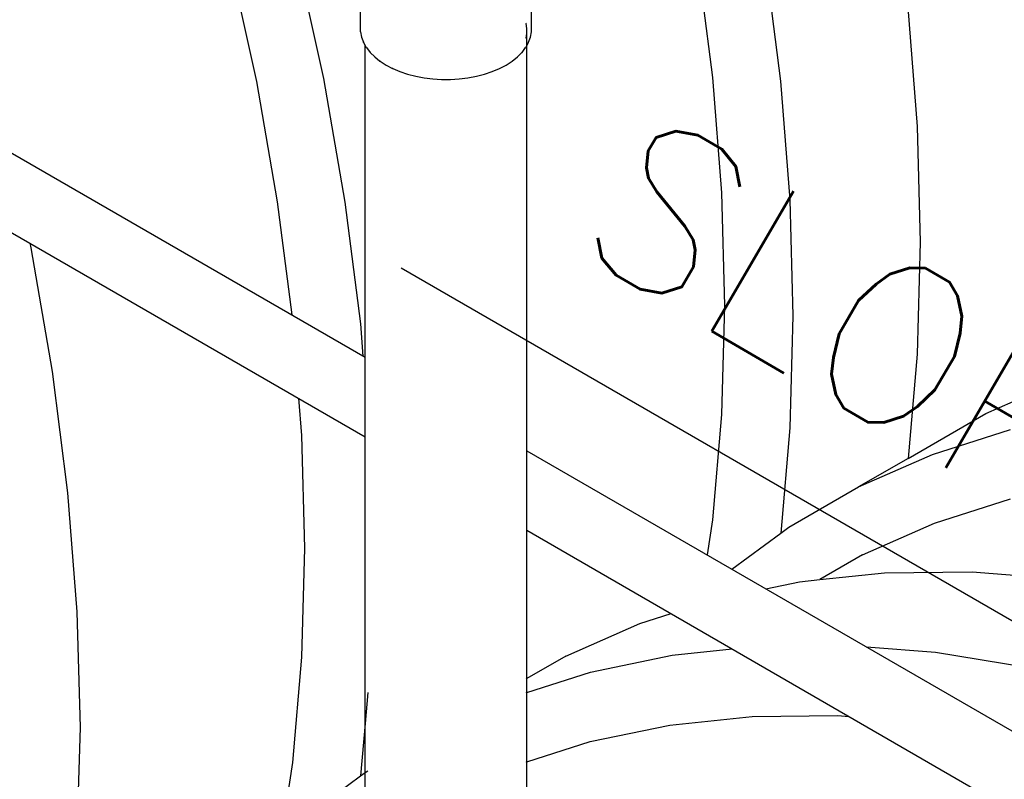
# Model space of a CAD drawing. Extents: x -18027 to -11651, y 1687 to 5059.
# Tile 150 of 170: x -13330 to -13275, y 2962 to 3004. Entities that reach past the tile are written whole.
import ezdxf

# ---------------------------------------------------------------- set-up
doc = ezdxf.new("R2010")
doc.units = 0
doc.header["$MEASUREMENT"] = 0
doc.layers.get('0').update_dxf_attribs({"linetype": 'CONTINUOUS'})
for name, color, linetype in [('PIPING-VENT-ISO', 3, 'CONTINUOUS'), ('TANK', 2, 'CONTINUOUS'), ('TEXT', 3, 'CONTINUOUS')]:
    doc.layers.add(name, color=color, linetype=linetype)
doc.styles.add('SIMPLEX', font='simplex')
doc.dimstyles.new('DIM96', dxfattribs={"dimscale": 96, "dimtxt": 0.125, "dimasz": 0.125, "dimexe": 0.0625, "dimexo": 0.0625, "dimgap": 0.0625, "dimtad": 1, "dimdec": 4, "dimzin": 3, "dimdsep": 46, "dimlunit": 4, "dimtxsty": 'SIMPLEX', "dimcen": 0, "dimdle": 0.0625, "dimclrd": 3, "dimclre": 3, "dimclrt": 3, "dimadec": 0, "dimazin": 0, "dimtfac": 1, "dimtdec": 4, "dimtmove": 2, "dimatfit": 3, "dimfxl": 1, "dimfrac": 2, "dimtolj": 1, "dimtzin": 0, "dimarcsym": 0})

# ---------------------------------------------------------------- blocks, each defined once
blk = doc.blocks.new('12-14 TANKS')
for p, q in [((119.369, 72.401), (120.113, 69.016)), ((132.361, 72.413), (132.778, 69.132)), ((134.241, 72.403), (134.669, 69.03)), ((121.331, 72.031), (121.976, 69.1)), ((123.007, 70.402), (123.007, 71.181)), ((127.754, 70.402), (127.754, 71.181)), ((138.205, 71.071), (138.463, 67.772)), ((127.603, 70.626), (127.599, 70.636)), ((127.627, 70.491), (127.603, 70.626)), ((123.008, 70.395), (123.007, 70.402)), ((123.008, 70.395), (123.034, 70.253)), ((127.603, 70.22), (127.627, 70.355)), ((127.627, 70.355), (127.627, 70.491)), ((127.627, 70.021), (127.627, 70.355)), ((127.727, 70.253), (127.753, 70.395)), ((127.753, 70.395), (127.754, 70.402)), ((123.035, 70.246), (123.034, 70.253)), ((123.035, 70.246), (123.087, 70.106)), ((123.089, 70.1), (123.087, 70.106)), ((123.089, 70.1), (123.134, 70.021)), ((123.134, 70.021), (123.134, 70.032)), ((123.134, 70.021), (123.166, 69.964)), ((123.134, 60.61), (123.134, 70.021)), ((127.595, 69.964), (127.627, 70.021)), ((127.599, 70.21), (127.603, 70.22)), ((127.627, 70.021), (127.672, 70.1)), ((127.627, 52.444), (127.627, 70.021)), ((127.672, 70.1), (127.674, 70.106)), ((127.674, 70.106), (127.726, 70.246)), ((127.726, 70.246), (127.727, 70.253)), ((123.17, 69.958), (123.166, 69.964)), ((123.17, 69.958), (123.27, 69.828)), ((123.274, 69.823), (123.27, 69.828)), ((123.274, 69.823), (123.398, 69.699)), ((127.363, 69.699), (127.487, 69.823)), ((127.487, 69.823), (127.491, 69.828)), ((127.491, 69.828), (127.591, 69.958)), ((127.591, 69.958), (127.595, 69.964)), ((123.398, 69.699), (123.544, 69.584)), ((123.548, 69.581), (123.544, 69.584)), ((123.548, 69.581), (123.713, 69.475)), ((123.713, 69.475), (123.896, 69.38)), ((126.865, 69.38), (127.048, 69.475)), ((127.048, 69.475), (127.213, 69.581)), ((127.213, 69.581), (127.217, 69.584)), ((127.217, 69.584), (127.363, 69.699)), ((123.9, 69.378), (123.896, 69.38)), ((123.9, 69.378), (124.099, 69.294)), ((124.099, 69.294), (124.313, 69.223)), ((124.313, 69.223), (124.538, 69.165)), ((126.223, 69.165), (126.448, 69.223)), ((126.448, 69.223), (126.662, 69.294)), ((126.662, 69.294), (126.861, 69.378)), ((126.861, 69.378), (126.865, 69.38)), ((120.113, 69.016), (120.694, 65.677)), ((121.976, 69.1), (122.573, 65.666)), ((124.538, 69.165), (124.772, 69.122)), ((124.772, 69.122), (125.013, 69.092)), ((125.013, 69.092), (125.257, 69.077)), ((125.257, 69.077), (125.504, 69.077)), ((125.504, 69.077), (125.748, 69.092)), ((125.748, 69.092), (125.989, 69.122)), ((125.989, 69.122), (126.223, 69.165)), ((132.778, 69.132), (133.029, 65.924)), ((134.669, 69.03), (134.927, 65.731)), ((138.463, 67.772), (138.549, 64.56)), ((133.029, 65.924), (133.113, 62.799)), ((120.694, 65.677), (121.093, 62.541)), ((122.573, 65.666), (123.002, 62.294)), ((134.927, 65.731), (135.013, 62.518)), ((138.549, 64.56), (138.463, 61.447)), ((113.815, 64.534), (113.844, 64.405)), ((113.844, 64.405), (114.442, 60.972)), ((133.113, 62.799), (133.029, 59.771)), ((135.013, 62.518), (134.927, 59.406)), ((123.002, 62.294), (123.072, 61.398)), ((138.463, 61.447), (138.214, 58.556)), ((114.442, 60.972), (114.87, 57.599)), ((123.134, 51.2), (123.134, 60.61)), ((140.376, 59.804), (142.432, 60.71)), ((121.281, 60.224), (121.362, 59.188)), ((133.029, 59.771), (132.778, 56.852)), ((138.214, 58.556), (140.376, 59.804)), ((134.927, 59.406), (134.676, 56.478)), ((138.896, 58.669), (141.061, 59.358)), ((121.362, 59.188), (121.446, 56.063)), ((136.841, 57.763), (138.896, 58.669)), ((138.214, 58.556), (136.841, 57.763)), ((134.903, 56.645), (136.841, 57.763)), ((114.87, 57.599), (115.128, 54.3)), ((138.95, 56.76), (141.056, 57.43)), ((132.778, 56.852), (132.633, 55.878)), ((134.676, 56.478), (134.903, 56.645)), ((136.95, 55.879), (138.95, 56.76)), ((133.317, 55.483), (134.676, 56.478)), ((121.446, 56.063), (121.362, 53.035)), ((136.95, 55.879), (135.763, 55.193)), ((135.763, 55.193), (137.555, 55.382)), ((137.555, 55.382), (139.996, 55.409)), ((139.996, 55.409), (142.511, 55.214)), ((134.259, 54.939), (135.196, 55.133)), ((135.196, 55.133), (135.763, 55.193)), ((115.128, 54.3), (115.214, 51.088)), ((130.764, 53.974), (131.629, 54.249)), ((128.709, 53.068), (130.764, 53.974)), ((128.709, 53.068), (127.627, 52.444)), ((129.394, 52.622), (131.661, 53.092)), ((131.661, 53.092), (133.329, 53.268)), ((137.062, 53.321), (138.976, 53.173)), ((138.976, 53.173), (141.554, 52.756)), ((121.362, 53.035), (121.111, 50.116)), ((127.627, 52.06), (129.394, 52.622)), ((127.627, 52.444), (127.603, 52.43)), ((127.627, 52.06), (127.627, 52.444)), ((123.207, 52.056), (123.134, 51.2)), ((127.603, 52.052), (127.627, 52.06)), ((127.627, 50.134), (127.627, 52.06)), ((133.887, 51.394), (136.262, 51.42)), ((136.262, 51.42), (136.572, 51.396)), ((123.134, 51.2), (123.008, 49.742)), ((123.134, 49.834), (123.134, 51.2)), ((129.388, 50.694), (131.593, 51.151)), ((131.593, 51.151), (133.887, 51.394)), ((115.214, 51.088), (115.128, 47.975)), ((127.627, 50.134), (129.388, 50.694)), ((121.111, 50.116), (120.797, 48.01)), ((127.603, 50.126), (127.627, 50.134)), ((127.627, 48.665), (127.627, 50.134)), ((123.008, 49.742), (123.134, 49.834)), ((123.134, 49.834), (123.207, 49.887)), ((123.134, 48.315), (123.134, 49.834)), ((121.424, 48.581), (123.008, 49.742))]:
    blk.add_line(p, q)

msp = doc.modelspace()

# ---------------------------------------------------------------- linework, layer by layer
at = {"layer": 'PIPING-VENT-ISO'}
for p, q in [((-13340.165, 3002.536, 0), (-13310.474, 2985.394, 0)), ((-13340.165, 2998.119, 0), (-13310.474, 2980.977, 0)), ((-13301.487, 2980.205, 0), (-13259.764, 2956.116, 0)), ((-13301.487, 2975.788, 0), (-13259.953, 2951.808, 0))]:
    msp.add_line(p, q, dxfattribs=at)

# ---------------------------------------------------------------- block references
at = {"layer": 'TANK', "xscale": 2, "yscale": 2, "zscale": 2}
msp.add_blockref('12-14 TANKS', (-13556.742, 2862.668), dxfattribs=at)

# ---------------------------------------------------------------- texts
at = {"layer": 'TEXT', "style": 'SIMPLEX'}
msp.add_text('SLOPE', height=8.9998, rotation=329.7385, dxfattribs=at).set_placement((-13299.203, 2991.507))

# ---------------------------------------------------------------- leaders
at = {"layer": 'TEXT'}
msp.add_leader([(-13286.619, 3052.893), (-13257.109, 2994.139), (-13245.004, 2994.139)], dimstyle='DIM96', override={"dimgap": 0.0625, "dimtad": 0}, dxfattribs=at)
msp.add_leader([(-13260.933, 2962.898), (-13308.475, 2990.347)], dimstyle='DIM96', dxfattribs=at)

doc.saveas('drawing.dxf')
